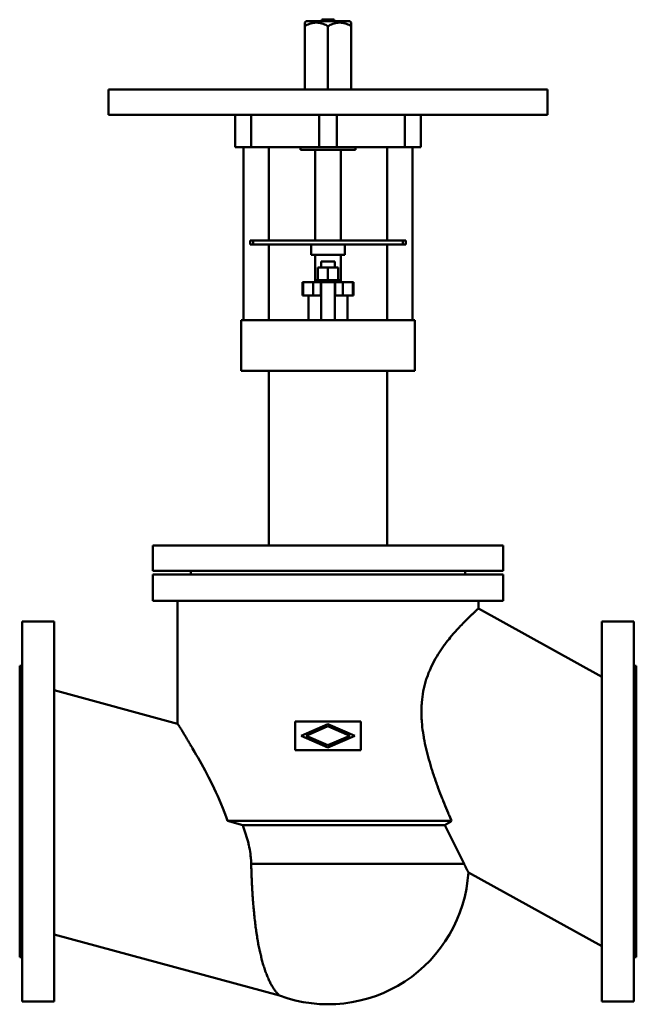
# Model space of a CAD drawing. Header units: millimetres. Extents: x 0 to 730, y -228 to 938.
import ezdxf

# ---------------------------------------------------------------- set-up
doc = ezdxf.new("R2010")
doc.units = ezdxf.units.MM
doc.layers.add('AM_0', color=7, linetype='Continuous', lineweight=30)

msp = doc.modelspace()

# ---------------------------------------------------------------- linework, layer by layer
at = {"layer": 'AM_0', "color": 7, "linetype": 'Continuous', "lineweight": 50}
for p, q in [((339.2, 936.3), (337.5, 934.5)), ((337.5, 934.5), (337.5, 855.3)), ((339.2, 936.3), (390.8, 936.3)), ((357.8, 938), (357.8, 936.3)), ((357.8, 938), (372.2, 938)), ((372.2, 936.3), (372.2, 938)), ((392.5, 934.5), (390.8, 936.3)), ((392.5, 855.3), (392.5, 934.5)), ((365, 930.3), (365, 855.3)), ((105, 855.1), (105, 825.1)), ((105, 855.1), (625, 855.1)), ((332.5, 855.3), (332.5, 855.1)), ((397.5, 855.3), (332.5, 855.3)), ((397.5, 855.1), (397.5, 855.3)), ((625, 825.1), (625, 855.1)), ((105, 825.1), (625, 825.1)), ((255, 825.1), (255, 787.1)), ((274.1, 825.1), (274.1, 787.1)), ((354.4, 825.1), (354.4, 787.1)), ((375.6, 825.1), (375.6, 787.1)), ((455.9, 825.1), (455.9, 787.1)), ((475, 787.1), (475, 825.1)), ((475, 787.1), (255, 787.1)), ((265, 787.1), (265, 582.1)), ((295, 676.5), (295, 787.1)), ((332.5, 787.1), (332.5, 783.8)), ((332.5, 783.8), (397.5, 783.8)), ((350, 783.8), (350, 676.5)), ((380, 676.5), (380, 783.8)), ((397.5, 783.8), (397.5, 787.1)), ((435, 787.1), (435, 676.5)), ((465, 582.1), (465, 787.1)), ((273, 676.5), (273, 671.5)), ((273, 676.5), (457, 676.5)), ((276.5, 676.5), (276.5, 671.5)), ((453.5, 676.5), (453.5, 671.5)), ((457, 676.5), (457, 671.5)), ((273, 671.5), (457, 671.5)), ((295, 582.1), (295, 671.5)), ((345, 671.5), (345, 659.5)), ((385, 659.5), (385, 671.5)), ((435, 671.5), (435, 582.1)), ((345, 659.5), (385, 659.5)), ((350, 659.5), (350, 627.1)), ((380, 627.1), (380, 659.5)), ((353, 629.6), (353, 644.4)), ((377, 644.4), (353, 644.4)), ((357, 651.5), (357, 644.4)), ((357, 651.5), (373, 651.5)), ((365, 629.6), (365, 644.4)), ((373, 644.4), (373, 651.5)), ((377, 629.6), (377, 644.4)), ((335, 627.1), (335, 611.1)), ((335, 627.1), (395, 627.1)), ((335.5, 627.1), (335.5, 611.1)), ((347.5, 627.1), (347.5, 611.1)), ((351, 629.6), (351, 627.1)), ((379, 629.6), (351, 629.6)), ((356.5, 627.1), (356.5, 611.1)), ((357, 627.1), (357, 582.1)), ((373, 582.1), (373, 627.1)), ((373.5, 627.1), (373.5, 611.1)), ((379, 627.1), (379, 629.6)), ((382.5, 627.1), (382.5, 611.1)), ((394.5, 627.1), (394.5, 611.1)), ((395, 611.1), (395, 627.1)), ((335, 611.1), (357, 611.1)), ((342.1, 611.1), (342.1, 582.1)), ((373, 611.1), (395, 611.1)), ((387.9, 582.1), (387.9, 611.1)), ((262, 582.1), (262, 522.1)), ((262, 582.1), (468, 582.1)), ((468, 522.1), (468, 582.1)), ((262, 522.1), (468, 522.1)), ((295.1, 522.1), (295.1, 315.1)), ((434.9, 315.1), (434.9, 522.1)), ((157.5, 315.1), (157.5, 285.1)), ((157.5, 315.1), (572.5, 315.1)), ((572.5, 285.1), (572.5, 315.1)), ((157.5, 285.1), (572.5, 285.1)), ((157.5, 280.8), (157.5, 249.8)), ((157.5, 280.8), (572.5, 280.8)), ((202.5, 285.1), (202.5, 280.8)), ((527.5, 280.8), (527.5, 285.1)), ((572.5, 249.8), (572.5, 280.8)), ((572.5, 249.8), (157.5, 249.8)), ((187, 249.8), (187, 104)), ((543, 240.4), (543, 249.8)), ((689, 159.5), (543, 240.4)), ((41, 225), (3, 225)), ((3, 225), (3, -225)), ((41, -225), (41, 225)), ((727, 225), (689, 225)), ((689, -225), (689, 225)), ((727, -225), (727, 225)), ((3, 172.5), (0, 172.5)), ((0, -172.5), (0, 172.5)), ((730, 172.5), (727, 172.5)), ((730, 172.5), (730, -172.5)), ((187, 104), (41, 143.8)), ((404, 106.8), (326, 106.8)), ((326, 106.8), (326, 72.8)), ((404, 72.8), (404, 106.8)), ((333.4, 89.8), (365, 103.5)), ((365, 101), (339.2, 89.8)), ((365, 103.5), (396.6, 89.8)), ((390.8, 89.8), (365, 101)), ((365, 76), (333.4, 89.8)), ((339.2, 89.8), (365, 78.5)), ((396.6, 89.8), (365, 76)), ((365, 78.5), (390.8, 89.8)), ((326, 72.8), (404, 72.8)), ((511.3, -11.1), (246, -11.1)), ((264.1, -16.2), (246, -11.1)), ((503.3, -16.2), (264.1, -16.2)), ((503.3, -16.2), (526.1, -61.7)), ((526.1, -61.7), (274.1, -61.7)), ((531.2, -72), (689, -159.5)), ((41, -145.4), (307.5, -218)), ((0, -172.5), (3, -172.5)), ((727, -172.5), (730, -172.5)), ((3, -225), (41, -225)), ((689, -225), (727, -225))]:
    msp.add_line(p, q, dxfattribs=at)
for points in [[(337.5, 930.3), (338.4, 930.8), (340.1, 931.7), (341.7, 932.4), (342.5, 932.7), (343.2, 933), (344.8, 933.5), (346.2, 933.9), (347.7, 934.2), (349.1, 934.4), (350.5, 934.5), (351.2, 934.5), (352, 934.5), (353.4, 934.4), (354.8, 934.2), (356.3, 933.9), (357.7, 933.5), (359.3, 933), (360, 932.7), (360.8, 932.4), (362.4, 931.7), (364.1, 930.8), (365, 930.3)], [(365, 930.3), (365.9, 930.8), (367.6, 931.7), (369.2, 932.4), (370, 932.7), (370.7, 933), (372.3, 933.5), (373.7, 933.9), (375.2, 934.2), (376.6, 934.4), (378, 934.5), (378.8, 934.5), (379.5, 934.5), (380.9, 934.4), (382.3, 934.2), (383.8, 933.9), (385.2, 933.5), (386.8, 933), (387.5, 932.7), (388.3, 932.4), (389.9, 931.7), (391.6, 930.8), (392.5, 930.3)], [(543, 240.4), (543, 240.4), (542.9, 240.4), (542.8, 240.3), (542.7, 240.2), (542.6, 240.1), (542.4, 239.9), (542.1, 239.6), (541.7, 239.2), (541.2, 238.8), (540.7, 238.4), (540.5, 238.1), (540.2, 237.8), (539.5, 237.2), (538.8, 236.6), (538.1, 235.9), (537.2, 235.1), (536.4, 234.3), (535.9, 233.9), (535.4, 233.4), (534.4, 232.5), (533.4, 231.5), (532.8, 230.9), (532.3, 230.4), (531.1, 229.3), (529.9, 228.1), (529.3, 227.5), (528.7, 226.9), (527.4, 225.6), (526.1, 224.2), (524.7, 222.9), (523.3, 221.4), (521.9, 219.9), (521.2, 219.2), (520.5, 218.4), (519, 216.8), (517.5, 215.2), (516, 213.5), (514.5, 211.8), (512.9, 210), (512.2, 209.1), (511.4, 208.2), (509.8, 206.3), (508.3, 204.3), (506.6, 202.3), (505, 200.2), (503.4, 198.1), (502.6, 197), (501.8, 195.9), (500.2, 193.6), (498.5, 191.2), (496.9, 188.8), (495.4, 186.3), (493.8, 183.8), (493.1, 182.5), (492.3, 181.2), (490.8, 178.5), (489.4, 175.8), (488, 173), (486.6, 170.2), (485.4, 167.3), (484.7, 165.8), (484.1, 164.3), (483, 161.3), (481.9, 158.3), (481.4, 156.7), (480.9, 155.2), (480, 152.1), (479.2, 148.9), (478.8, 147.3), (478.4, 145.7), (477.8, 142.5), (477.2, 139.2), (476.7, 135.9), (476.3, 132.6), (476, 129.4), (475.9, 127.7), (475.8, 126.1), (475.6, 122.8), (475.6, 119.5), (475.6, 116.2), (475.7, 112.9), (475.8, 109.7), (475.9, 108.1), (476, 106.4), (476.3, 103.2), (476.6, 99.9), (477, 96.7), (477.5, 93.5), (478, 90.3), (478.3, 88.6), (478.6, 87), (479.2, 83.8), (479.8, 80.6), (480.5, 77.4), (481.2, 74.2), (482, 71.1), (482.4, 69.5), (482.8, 67.9), (483.6, 64.7), (484.5, 61.6), (485.4, 58.4), (486.3, 55.3), (487.3, 52.2), (487.7, 50.6), (488.2, 49), (489.2, 45.9), (490.3, 42.9), (490.8, 41.3), (491.3, 39.8), (492.4, 36.7), (493.4, 33.7), (494, 32.1), (494.5, 30.6), (495.6, 27.6), (496.8, 24.6), (497.9, 21.6), (499, 18.7), (500.2, 15.7), (500.8, 14.3), (501.3, 12.8), (502.5, 9.9), (503.7, 7), (504.9, 4.2), (506, 1.3), (507.2, -1.5), (507.8, -2.9), (508.4, -4.3), (509.6, -7), (510.7, -9.7), (511.3, -11.1)], [(187, 104), (187, 104), (187, 104), (187.1, 103.9), (187.1, 103.9), (187.1, 103.8), (187.2, 103.7), (187.3, 103.6), (187.4, 103.4), (187.5, 103.2), (187.6, 103), (187.7, 102.9), (187.8, 102.7), (188, 102.5), (188.2, 102.2), (188.4, 101.8), (188.6, 101.4), (188.8, 101.1), (189, 100.9), (189.1, 100.6), (189.4, 100.2), (189.7, 99.7), (189.8, 99.5), (190, 99.2), (190.3, 98.7), (190.7, 98.1), (190.8, 97.9), (191, 97.6), (191.4, 97), (191.8, 96.3), (192.2, 95.7), (192.6, 95), (193, 94.3), (193.2, 93.9), (193.5, 93.6), (193.9, 92.8), (194.4, 92.1), (194.9, 91.3), (195.4, 90.5), (195.9, 89.6), (196.1, 89.2), (196.4, 88.8), (196.9, 87.9), (197.5, 87), (198, 86.1), (198.6, 85.1), (199.2, 84.2), (199.5, 83.7), (199.8, 83.2), (200.4, 82.2), (201, 81.2), (201.6, 80.2), (202.2, 79.1), (202.8, 78.1), (203.1, 77.6), (203.5, 77), (204.1, 75.9), (204.7, 74.8), (207, 70.9), (209.1, 67.4), (211.1, 63.8), (215.2, 56.5), (219.4, 48.8), (223.7, 40.6), (228.1, 31.9), (232.4, 22.9), (234.5, 18.3), (236.6, 13.5), (240.6, 3.9), (244.3, -6), (246, -11.1)], [(503.3, -16.2), (504.6, -15.4), (507.2, -13.7), (509.9, -12), (511.3, -11.1)], [(264.1, -16.2), (264.6, -17.5), (265.5, -19.9), (266.3, -22.3), (266.7, -23.6), (267.1, -24.8), (267.9, -27.3), (268.7, -29.7), (269.4, -32.2), (270, -34.7), (270.7, -37.2), (271, -38.5), (271.3, -39.8), (271.8, -42.3), (272.3, -44.9), (272.7, -47.4), (273.1, -50), (273.4, -52.6), (273.6, -53.9), (273.7, -55.2), (273.9, -57.8), (274, -60.4), (274.1, -61.7)], [(274.1, -61.7), (274.1, -62.8), (274.2, -64.9), (274.2, -67), (274.3, -68), (274.3, -69.1), (274.4, -71.2), (274.4, -73.3), (274.5, -75.5), (274.6, -77.6), (274.7, -79.7), (274.7, -80.8), (274.8, -81.9), (274.9, -84), (275, -86.2), (275.1, -88.3), (275.2, -90.5), (275.4, -92.6), (275.4, -93.7), (275.5, -94.8), (275.6, -96.9), (275.8, -99.1), (275.8, -100.2), (275.9, -101.2), (276.1, -103.4), (276.2, -105.5), (276.3, -106.6), (276.4, -107.6), (276.6, -109.8), (276.7, -111.9), (276.9, -114), (277.1, -116.1), (277.3, -118.1), (277.4, -119.2), (277.5, -120.2), (277.7, -122.3), (277.9, -124.3), (278.1, -126.4), (278.4, -128.4), (278.6, -130.4), (278.7, -131.4), (278.8, -132.4), (279.1, -134.4), (279.3, -136.3), (279.6, -138.3), (279.9, -140.2), (280.1, -142.1), (280.3, -143.1), (280.4, -144), (280.7, -145.9), (281, -147.8), (281.3, -149.6), (281.6, -151.4), (281.9, -153.2), (282.1, -154.1), (282.2, -155), (282.5, -156.7), (282.9, -158.4), (283.2, -160.1), (283.5, -161.8), (283.9, -163.5), (284, -164.3), (284.2, -165.1), (284.6, -166.7), (284.9, -168.3), (285.1, -169.1), (285.3, -169.8), (285.7, -171.3), (286, -172.8), (286.2, -173.6), (286.4, -174.3), (286.8, -175.8), (287.2, -177.3), (287.6, -178.7), (288, -180.2), (288.4, -181.6), (288.6, -182.3), (288.8, -183), (289.3, -184.4), (289.7, -185.7), (290.2, -187.1), (290.6, -188.4), (291.1, -189.7), (291.3, -190.3), (291.5, -191), (292, -192.2), (292.5, -193.4), (293, -194.7), (293.5, -195.8), (294, -197), (294.2, -197.6), (294.4, -198.1), (295, -199.2), (295.5, -200.3), (296, -201.4), (296.5, -202.4), (297, -203.4), (297.3, -203.9), (297.5, -204.4), (298, -205.3), (298.5, -206.2), (299.1, -207.1), (299.6, -207.9), (300.1, -208.8), (300.3, -209.2), (300.6, -209.6), (301.1, -210.3), (301.6, -211), (301.9, -211.4), (302.1, -211.7), (302.6, -212.4), (303.1, -213), (303.3, -213.3), (303.5, -213.6), (304, -214.2), (304.4, -214.7), (304.8, -215.2), (305.2, -215.6), (305.6, -216), (305.8, -216.2), (305.9, -216.4), (306.3, -216.8), (306.5, -217.1), (306.8, -217.3), (307, -217.5), (307.2, -217.7), (307.3, -217.8), (307.3, -217.8), (307.4, -217.9), (307.5, -218), (307.5, -218)], [(526.1, -61.7), (526.4, -62.3), (526.9, -63.3), (527.4, -64.3), (527.6, -64.8), (527.9, -65.3), (528.3, -66.2), (528.7, -67), (529.1, -67.8), (529.5, -68.5), (529.8, -69.1), (529.9, -69.4), (530.1, -69.7), (530.3, -70.2), (530.5, -70.7), (530.7, -71.1), (530.9, -71.4), (531, -71.6), (531, -71.7), (531.1, -71.8), (531.1, -71.9), (531.2, -72), (531.2, -72)]]:
    msp.add_lwpolyline(points, dxfattribs=at)
msp.add_arc((365, -61.7), 166.5, 249.791, 356.4608, dxfattribs=at)

doc.saveas('drawing.dxf')
